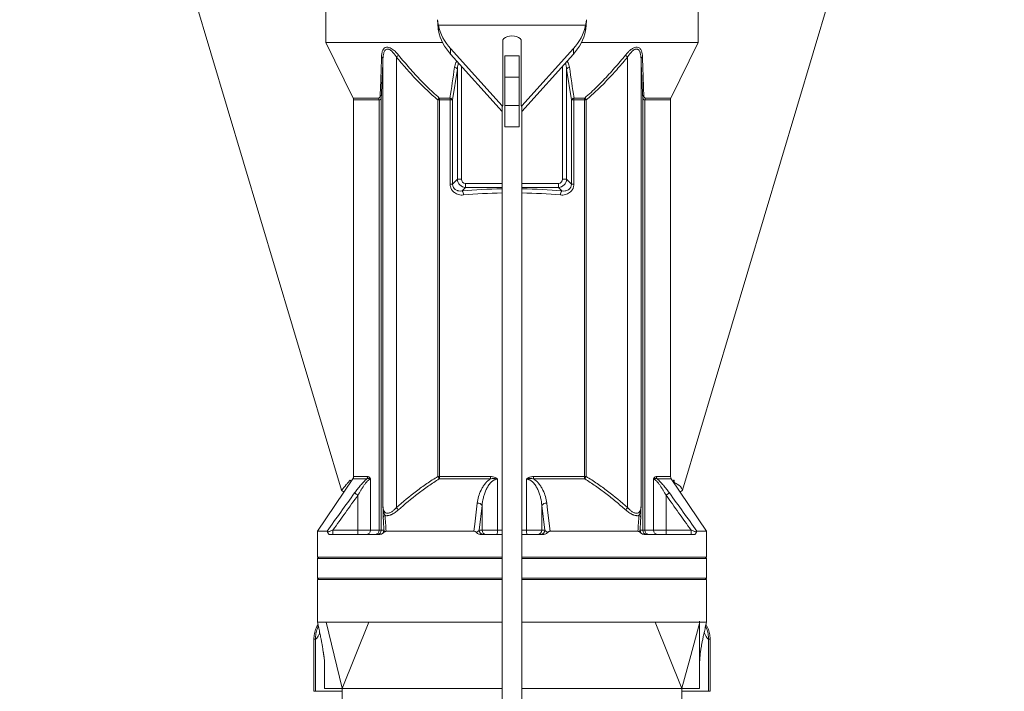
# Model space of a CAD drawing. Header units: millimetres. Extents: x 666 to 1382, y 1052 to 2543.
# Tile 5 of 12: x 675 to 1373, y 1476 to 1952. Entities that reach past the tile are written whole.
import ezdxf

# ---------------------------------------------------------------- set-up
doc = ezdxf.new("R2010")
doc.units = ezdxf.units.MM

msp = doc.modelspace()

# ---------------------------------------------------------------- linework, layer by layer
at = {"color": 7, "linetype": 'Continuous', "lineweight": 15}
for p, q in [((675.16, 2383.49), (903.26, 1618.49)), ((1144.98, 1618.49), (1373.08, 2383.49)), ((892.23, 1964.25), (892.23, 1936.16)), ((1156.02, 1936.16), (1156.02, 1964.25)), ((971.95, 1948.4), (1076.3, 1948.4)), ((971.95, 1944.52), (971.95, 1948.4)), ((1076.3, 1948.4), (1076.3, 1944.52)), ((892.23, 1936.16), (911.48, 1896.67)), ((974.88, 1936.16), (892.23, 1936.16)), ((1017.58, 1891.1), (1017.58, 1937.92)), ((1030.66, 1937.92), (1030.66, 1891.1)), ((1156.02, 1936.16), (1073.36, 1936.16)), ((1136.76, 1896.67), (1156.02, 1936.16)), ((980.6, 1931.76), (1017.08, 1891.1)), ((980.6, 1927.88), (980.6, 1931.76)), ((980.6, 1927.88), (1017.08, 1887.22)), ((1019.09, 1926.61), (1029.15, 1926.61)), ((1019.09, 1911.52), (1019.09, 1926.61)), ((1029.15, 1911.52), (1029.15, 1926.61)), ((1031.16, 1891.1), (1067.65, 1931.76)), ((1031.16, 1887.22), (1067.65, 1927.88)), ((1067.65, 1927.88), (1067.65, 1931.76)), ((932.66, 1607.08), (932.66, 1924.54)), ((942.16, 1925.82), (942.16, 1606.15)), ((1106.09, 1606.15), (1106.09, 1925.82)), ((1115.58, 1924.54), (1115.58, 1607.08)), ((985.41, 1917.17), (982, 1895.35)), ((985.41, 1839.07), (985.41, 1917.17)), ((1062.83, 1917.17), (1062.83, 1839.07)), ((1066.24, 1895.35), (1062.83, 1917.17)), ((1019.09, 1911.52), (1029.15, 1911.52)), ((1019.09, 1891.4), (1019.09, 1911.52)), ((1029.15, 1891.4), (1029.15, 1911.52)), ((911.79, 1895.35), (911.79, 1628.16)), ((929.89, 1590.13), (929.89, 1895.35)), ((931.49, 1897.38), (931.49, 1590.13)), ((971.53, 1628.16), (971.53, 1895.35)), ((972.75, 1895.35), (971.53, 1895.35)), ((972.61, 1896.67), (980.15, 1896.67)), ((972.75, 1895.35), (972.75, 1628.16)), ((980.27, 1895.35), (972.75, 1895.35)), ((980.27, 1835.66), (980.27, 1895.35)), ((980.27, 1895.35), (982, 1895.35)), ((982, 1895.35), (982, 1835.66)), ((1019.09, 1891.4), (1029.15, 1891.4)), ((1019.09, 1876.31), (1019.09, 1891.4)), ((1029.15, 1876.31), (1029.15, 1891.4)), ((1066.24, 1835.66), (1066.24, 1895.35)), ((1066.24, 1895.35), (1067.97, 1895.35)), ((1067.97, 1895.35), (1067.97, 1835.66)), ((1075.5, 1895.35), (1067.97, 1895.35)), ((1068.09, 1896.67), (1075.64, 1896.67)), ((1075.5, 1628.16), (1075.5, 1895.35)), ((1076.72, 1895.35), (1075.5, 1895.35)), ((1076.72, 1895.35), (1076.72, 1628.16)), ((1116.76, 1590.13), (1116.76, 1897.38)), ((1118.36, 1895.35), (1118.36, 1590.13)), ((1136.46, 1628.16), (1136.46, 1895.35)), ((1017.58, 1891.1), (1017.08, 1891.1)), ((1017.08, 1891.1), (1017.08, 1889.41)), ((1017.08, 1889.41), (1017.08, 1464.47)), ((1031.16, 1891.1), (1030.66, 1891.1)), ((1031.16, 1889.41), (1031.16, 1891.1)), ((1031.16, 1464.47), (1031.16, 1889.41)), ((1019.09, 1876.31), (1029.15, 1876.31)), ((980.27, 1835.66), (982, 1835.66)), ((982, 1835.66), (985.41, 1839.07)), ((985.41, 1839.07), (988.32, 1839.07)), ((991.22, 1833.26), (991.22, 1836.16)), ((1057.02, 1836.16), (1057.02, 1833.26)), ((1059.93, 1839.07), (1062.83, 1839.07)), ((1062.83, 1839.07), (1066.24, 1835.66)), ((1066.24, 1835.66), (1067.97, 1835.66)), ((991.22, 1833.26), (988.78, 1830.82)), ((1059.46, 1830.82), (1057.02, 1833.26)), ((911.27, 1626.47), (886.21, 1589.35)), ((923.85, 1626.32), (923.85, 1590.13)), ((972.75, 1628.16), (971.53, 1628.16)), ((1008.8, 1626.47), (972.51, 1626.47)), ((972.75, 1628.16), (1008.87, 1628.16)), ((1013.75, 1626.32), (1013.75, 1590.13)), ((1034.49, 1590.13), (1034.49, 1626.32)), ((1039.37, 1628.16), (1075.5, 1628.16)), ((1075.73, 1626.47), (1039.44, 1626.47)), ((1075.5, 1628.16), (1076.72, 1628.16)), ((1124.39, 1590.13), (1124.39, 1626.32)), ((1162.03, 1589.35), (1136.97, 1626.47)), ((903.26, 1618.49), (904.87, 1616.99)), ((914.9, 1590.13), (914.9, 1614.85)), ((1133.35, 1614.85), (1133.35, 1590.13)), ((1143.37, 1616.99), (1144.98, 1618.49)), ((1002.94, 1607.56), (1000.9, 1590.13)), ((1002.94, 1590.13), (1002.94, 1607.56)), ((1047.34, 1590.13), (1045.3, 1607.56)), ((1045.3, 1607.56), (1045.3, 1590.13)), ((886.21, 1589.35), (886.21, 1571.07)), ((886.21, 1589.35), (893.05, 1589.35)), ((930.31, 1587.12), (894.76, 1587.12)), ((897.17, 1590.13), (897.17, 1587.12)), ((897.17, 1590.13), (914.9, 1590.13)), ((914.9, 1590.13), (923.85, 1590.13)), ((914.9, 1590.13), (914.9, 1587.12)), ((923.85, 1590.13), (929.89, 1590.13)), ((929.89, 1590.13), (931.49, 1590.13)), ((931.49, 1590.13), (933.32, 1590.13)), ((934.83, 1589.35), (997.16, 1589.35)), ((1000.9, 1590.13), (1002.94, 1590.13)), ((1017.08, 1587.12), (1002.06, 1587.12)), ((1002.94, 1590.13), (1013.75, 1590.13)), ((1046.18, 1587.12), (1031.16, 1587.12)), ((1034.49, 1590.13), (1045.3, 1590.13)), ((1045.3, 1590.13), (1047.34, 1590.13)), ((1051.08, 1589.35), (1113.41, 1589.35)), ((1114.92, 1590.13), (1116.76, 1590.13)), ((1116.76, 1590.13), (1118.36, 1590.13)), ((1117.93, 1587.12), (1153.48, 1587.12)), ((1118.36, 1590.13), (1124.39, 1590.13)), ((1124.39, 1590.13), (1133.35, 1590.13)), ((1133.35, 1590.13), (1133.35, 1587.12)), ((1133.35, 1590.13), (1151.07, 1590.13)), ((1151.07, 1590.13), (1151.07, 1587.12)), ((1155.19, 1589.35), (1162.03, 1589.35)), ((1162.03, 1571.07), (1162.03, 1589.35)), ((887.21, 1571.07), (886.21, 1570.07)), ((1017.08, 1571.07), (886.21, 1571.07)), ((1162.03, 1571.07), (1031.16, 1571.07)), ((1162.03, 1570.07), (1161.03, 1571.07)), ((886.21, 1570.07), (886.21, 1556.02)), ((1017.08, 1570.07), (886.21, 1570.07)), ((1162.03, 1570.07), (1031.16, 1570.07)), ((1162.03, 1556.02), (1162.03, 1570.07)), ((886.21, 1556.02), (887.21, 1555.02)), ((886.21, 1556.02), (1017.08, 1556.02)), ((886.21, 1555.02), (886.21, 1524.93)), ((1017.08, 1555.02), (886.21, 1555.02)), ((1031.16, 1556.02), (1162.03, 1556.02)), ((1162.03, 1555.02), (1031.16, 1555.02)), ((1161.03, 1555.02), (1162.03, 1556.02)), ((1162.03, 1524.93), (1162.03, 1555.02)), ((892.4, 1524.93), (903.73, 1477.92)), ((922.54, 1524.93), (903.76, 1477.79)), ((1125.7, 1524.93), (1144.48, 1477.79)), ((883.7, 1512.9), (883.7, 1475.78)), ((884.78, 1512.9), (884.78, 1475.78)), ((1163.46, 1512.9), (1163.46, 1475.78)), ((1164.54, 1475.78), (1164.54, 1512.9)), ((891.21, 1477.79), (891.21, 1492.82)), ((883.7, 1475.78), (884.78, 1475.78)), ((884.78, 1475.78), (903.63, 1475.78)), ((891.21, 1477.79), (903.63, 1477.79)), ((903.63, 1475.78), (903.63, 1477.79)), ((903.76, 1475.78), (903.63, 1475.78)), ((903.76, 1477.79), (917.28, 1477.79)), ((903.76, 1477.79), (903.76, 1445.19)), ((951.65, 1477.79), (917.28, 1477.79)), ((951.65, 1477.79), (1017.08, 1477.79)), ((1031.16, 1477.79), (1096.59, 1477.79)), ((1096.59, 1477.79), (1130.97, 1477.79)), ((1144.48, 1477.79), (1130.97, 1477.79)), ((1144.48, 1445.19), (1144.48, 1477.79)), ((1144.48, 1475.78), (1144.61, 1475.78)), ((1144.61, 1477.79), (1144.61, 1475.78)), ((1144.61, 1477.79), (1146.95, 1477.79)), ((1144.61, 1475.78), (1163.46, 1475.78)), ((1146.95, 1477.79), (1157.02, 1477.79)), ((1163.46, 1475.78), (1164.54, 1475.78))]:
    msp.add_line(p, q, dxfattribs=at)
at = {"color": 8, "linetype": 'Continuous', "lineweight": 15}
for p, q in [((988.32, 1919.27), (988.32, 1839.07)), ((1059.93, 1839.07), (1059.93, 1919.27)), ((911.48, 1896.67), (929.63, 1896.67)), ((929.89, 1895.35), (911.79, 1895.35)), ((1136.46, 1895.35), (1118.36, 1895.35)), ((1118.61, 1896.67), (1136.76, 1896.67)), ((991.22, 1836.16), (1017.08, 1836.16)), ((1031.16, 1836.16), (1057.02, 1836.16)), ((1017.08, 1833.26), (991.22, 1833.26)), ((1057.02, 1833.26), (1031.16, 1833.26)), ((921.26, 1626.47), (911.27, 1626.47)), ((911.79, 1628.16), (921.73, 1628.16)), ((1126.51, 1628.16), (1136.46, 1628.16)), ((1136.97, 1626.47), (1126.98, 1626.47)), ((1013.75, 1590.13), (1017.08, 1590.13)), ((1031.16, 1590.13), (1034.49, 1590.13))]:
    msp.add_line(p, q, dxfattribs=at)
at = {"color": 7, "linetype": 'Continuous', "lineweight": 15, "flags": 128}
for points in [[(1030.66, 1937.92), (1029.86, 1938.86), (1028.73, 1939.65), (1027.35, 1940.26), (1025.78, 1940.63), (1024.12, 1940.76), (1022.46, 1940.63), (1020.89, 1940.26), (1019.51, 1939.65), (1018.39, 1938.86), (1017.58, 1937.92)], [(912.57, 1616.53), (912.71, 1616.43), (912.91, 1616.29), (913.16, 1616.11), (913.45, 1615.89), (913.78, 1615.66), (914.14, 1615.4), (914.51, 1615.13), (914.9, 1614.85)], [(1135.67, 1616.53), (1135.53, 1616.43), (1135.33, 1616.29), (1135.08, 1616.11), (1134.79, 1615.89), (1134.46, 1615.66), (1134.11, 1615.4), (1133.73, 1615.13), (1133.35, 1614.85)], [(997.16, 1589.35), (997.74, 1594.33), (999.49, 1609.24)], [(1048.76, 1609.24), (1049.34, 1604.25), (1051.08, 1589.35)], [(1157.18, 1524.93), (1150.09, 1498.6), (1144.51, 1477.91)], [(1157.03, 1525.46), (1157.03, 1524.93), (1157.03, 1512.57), (1157.03, 1500.21), (1157.03, 1494.3)], [(1157.03, 1493.07), (1157.02, 1477.85), (1157.02, 1477.79)]]:
    msp.add_lwpolyline(points, dxfattribs=at)
at = {"color": 7, "linetype": 'Continuous', "lineweight": 15}
for centre, radius, start, end in [((1006.9, 1956), 35.78, 192.2676, 222.66293), ((1041.34, 1956), 35.78, 317.33707, 347.7324), ((1006.9, 1952.12), 35.78, 192.26765, 222.66288), ((1041.34, 1952.12), 35.78, 317.33712, 347.73235), ((900.48, 1976.32), 65.47, 309.52774, 311.30747), ((1147.76, 1976.32), 65.47, 228.69253, 230.47226), ((930.93, 1924.24), 1.76, 9.71688, 66.4427), ((1117.32, 1924.24), 1.76, 113.55784, 170.28298), ((982.88, 1915.49), 3.04, 33.43725, 80.11106), ((1065.37, 1915.49), 3.04, 99.88894, 146.56275), ((929.66, 1897.19), 1.84, 6.05587, 55.24676), ((1118.59, 1897.19), 1.84, 124.75324, 173.94413), ((908.78, 1895.35), 3.01, 0, 25.98923), ((926.39, 1895.36), 3.49, 359.86978, 22.04246), ((924.76, 1934.73), 61.13, 319.89976, 321.49682), ((966.63, 1895.37), 6.12, 359.80114, 12.24822), ((979.53, 1893.84), 2.9, 31.43528, 77.62653), ((973.15, 1895.37), 7.13, 359.81719, 10.47712), ((1068.71, 1893.84), 2.9, 102.37342, 148.56466), ((1075.1, 1895.37), 7.13, 169.52284, 180.18254), ((1081.61, 1895.37), 6.12, 167.75178, 180.19886), ((1123.47, 1934.72), 61.12, 218.503, 220.10042), ((1121.85, 1895.36), 3.49, 157.95754, 180.13022), ((1139.47, 1895.35), 3.01, 154.01077, 180), ((1020.25, 1889.38), 3.17, 147.2359, 179.38013), ((1027.99, 1889.38), 3.17, 0.61983, 32.76414), ((984.89, 1827.98), 4.81, 359.13278, 36.06442), ((1063.35, 1827.98), 4.81, 143.93543, 180.86738), ((908.78, 1628.16), 3.01, 325.98065, 0), ((918.51, 1628.15), 3.22, 328.66222, 0.17781), ((927.65, 1601.41), 51.39, 29.19319, 31.36675), ((966.94, 1628.11), 5.8, 343.61246, 0.4587), ((989.96, 1628.1), 18.91, 355.06871, 0.17473), ((1058.29, 1628.1), 18.91, 179.82528, 184.93134), ((1081.3, 1628.11), 5.8, 179.54114, 196.38771), ((1120.59, 1601.41), 51.38, 148.63309, 150.80696), ((1129.73, 1628.15), 3.22, 179.82301, 211.33743), ((1139.47, 1628.16), 3.01, 180, 214.01935), ((902.93, 1571.73), 52.18, 38.84897, 41.26411), ((999.94, 1605.78), 3.49, 30.62025, 97.44797), ((1048.3, 1605.78), 3.49, 82.552, 149.37978), ((1145.31, 1571.73), 52.18, 138.73589, 141.15103), ((935, 1598.64), 2.14, 112.97961, 172.38869), ((1113.25, 1598.64), 2.14, 7.61131, 67.02039), ((920.99, 1589.97), 2.86, 273.43183, 3.06294), ((927.1, 1589.9), 2.8, 275.44735, 4.56759), ((928.48, 1590.12), 3.01, 270.03929, 0.03924), ((930.31, 1590.12), 3.01, 272.51973, 0.03695), ((1003.89, 1590.1), 2.99, 179.56485, 269.55808), ((1005.93, 1590.1), 2.99, 179.56478, 269.55811), ((1005.39, 1589.38), 8.39, 344.34699, 5.10134), ((1042.85, 1589.38), 8.39, 174.89869, 195.65298), ((1042.31, 1590.1), 2.99, 270.44191, 0.4352), ((1044.36, 1590.1), 2.99, 270.44189, 0.43522), ((1117.93, 1590.12), 3.01, 179.96298, 267.48033), ((1119.76, 1590.12), 3.01, 179.96076, 269.96071), ((1121.15, 1589.9), 2.8, 175.43241, 264.55265), ((1127.25, 1589.97), 2.86, 176.93706, 266.56817)]:
    msp.add_arc(centre, radius, start, end, dxfattribs=at)
for centre, major_axis, ratio, start_param, end_param in [((991.43, 1839.28), (4.26, 4.26), 0.997754, 2.389713, 3.893472), ((991.43, 1839.28), (2.28, 2.28), 0.935113, 2.389713, 3.893472), ((1056.81, 1839.28), (-2.28, 2.28), 0.935113, 2.389713, 3.893472), ((1056.81, 1839.28), (4.26, -4.26), 0.997754, 5.531306, 7.035065)]:
    msp.add_ellipse(centre, major_axis=major_axis, ratio=ratio, start_param=start_param, end_param=end_param, dxfattribs=at)
at = {"color": 8, "linetype": 'Continuous', "lineweight": 15}
for centre, major_axis, ratio, start_param, end_param in [((1024.12, 1801.4), (115.34, 0), 0.267949, 1.631886, 1.882188), ((1024.12, 1798.49), (112.34, 0), 0.275126, 1.633525, 1.882188), ((1024.12, 1801.4), (115.34, 0), 0.267949, 1.259404, 1.509706), ((1024.12, 1798.49), (112.34, 0), 0.275126, 1.259404, 1.508068)]:
    msp.add_ellipse(centre, major_axis=major_axis, ratio=ratio, start_param=start_param, end_param=end_param, dxfattribs=at)
at = {"color": 7, "linetype": 'Continuous', "lineweight": 15}
for points, knots in [([(971.34, 1952.28), (971.35, 1952.2), (971.36, 1952.03), (971.39, 1951.78), (971.41, 1951.53), (971.44, 1951.29), (971.46, 1951.06), (971.49, 1950.83), (971.52, 1950.6), (971.55, 1950.38), (971.58, 1950.17), (971.61, 1949.97), (971.64, 1949.77), (971.68, 1949.57), (971.71, 1949.38), (971.75, 1949.2), (971.79, 1949.03), (971.82, 1948.86), (971.86, 1948.7), (971.9, 1948.55), (971.93, 1948.45), (971.95, 1948.4)], [0, 0, 0, 0, 0.05971, 0.118622, 0.176738, 0.234059, 0.290586, 0.346323, 0.401272, 0.455433, 0.50881, 0.561405, 0.61322, 0.664258, 0.714521, 0.764012, 0.812735, 0.860692, 0.907886, 0.954321, 1, 1, 1, 1]), ([(971.34, 1952.28), (971.41, 1950.66), (971.49, 1949.16), (971.7, 1946.55), (971.81, 1945.43), (971.95, 1944.52)], [0, 0, 0, 0, 0.5, 0.5, 1, 1, 1, 1]), ([(1076.3, 1948.4), (1076.32, 1948.47), (1076.35, 1948.6), (1076.4, 1948.8), (1076.44, 1949.01), (1076.49, 1949.22), (1076.53, 1949.43), (1076.57, 1949.64), (1076.61, 1949.85), (1076.65, 1950.06), (1076.68, 1950.27), (1076.71, 1950.48), (1076.74, 1950.69), (1076.77, 1950.9), (1076.79, 1951.1), (1076.82, 1951.31), (1076.84, 1951.51), (1076.86, 1951.71), (1076.88, 1951.9), (1076.89, 1952.09), (1076.9, 1952.22), (1076.9, 1952.28)], [0, 0, 0, 0, 0.061282, 0.121592, 0.180931, 0.2393, 0.296702, 0.353139, 0.408612, 0.463123, 0.516674, 0.569269, 0.620909, 0.671596, 0.721335, 0.770126, 0.817975, 0.864883, 0.910854, 0.955891, 1, 1, 1, 1]), ([(1076.3, 1944.52), (1076.46, 1945.77), (1076.59, 1947.14), (1076.8, 1949.81), (1076.87, 1951.11), (1076.9, 1952.28)], [0, 0, 0, 0, 0.5, 0.5, 1, 1, 1, 1]), ([(931.63, 1925.86), (931.69, 1926.73), (931.8, 1928.46), (932.44, 1930.58), (933.52, 1932.13), (935.02, 1932.89), (936.83, 1932.72), (938.49, 1931.96), (939.93, 1930.97), (941.71, 1929.45), (942.9, 1928.07), (943.7, 1927.14)], [0, 0, 0, 0, 0.141458, 0.2822887, 0.3929673, 0.5040485, 0.6036773, 0.6928109, 0.7671354, 0.8416262, 1, 1, 1, 1]), ([(942.16, 1925.82), (941.7, 1926.53), (941.23, 1927.22), (940.47, 1928.21), (940.2, 1928.53), (939.66, 1929.16), (939.38, 1929.45), (938.8, 1930.01), (938.5, 1930.27), (937.87, 1930.74), (937.55, 1930.95), (937.06, 1931.19), (936.9, 1931.26), (936.57, 1931.37), (936.41, 1931.41), (936.09, 1931.46), (935.93, 1931.47), (935.62, 1931.45), (935.47, 1931.43), (935.05, 1931.32), (934.79, 1931.18), (934.34, 1930.82), (934.15, 1930.6), (933.81, 1930.11), (933.66, 1929.83), (933.41, 1929.26), (933.3, 1928.95), (933.03, 1928.01), (932.91, 1927.34), (932.74, 1925.97), (932.69, 1925.26), (932.66, 1924.54)], [0, 0, 0, 0, 0.125, 0.125, 0.1875, 0.1875, 0.25, 0.25, 0.3125, 0.3125, 0.375, 0.375, 0.40625, 0.40625, 0.4375, 0.4375, 0.46875, 0.46875, 0.5, 0.5, 0.5625, 0.5625, 0.625, 0.625, 0.6875, 0.6875, 0.75, 0.75, 0.875, 0.875, 1, 1, 1, 1]), ([(943.7, 1927.14), (944.98, 1925.59), (948.8, 1920.95), (955.43, 1913.4), (963.69, 1904.68), (969.64, 1899.33), (972.61, 1896.67)], [0, 0, 0, 0, 0.143063, 0.429231, 0.715948, 1, 1, 1, 1]), ([(1075.64, 1896.67), (1077.14, 1897.99), (1081.66, 1901.97), (1088.77, 1909.06), (1096.89, 1917.92), (1102, 1924.08), (1104.54, 1927.14)], [0, 0, 0, 0, 0.143081, 0.429331, 0.716437, 1, 1, 1, 1]), ([(1104.54, 1927.14), (1105.07, 1927.76), (1106.13, 1929.01), (1107.97, 1930.74), (1109.93, 1932.11), (1111.92, 1932.85), (1113.55, 1932.77), (1114.98, 1931.89), (1115.93, 1930.27), (1116.48, 1928.12), (1116.57, 1926.61), (1116.61, 1925.86)], [0, 0, 0, 0, 0.105175, 0.210109, 0.329162, 0.426358, 0.52384, 0.61257, 0.754505, 0.8771, 1, 1, 1, 1]), ([(1115.58, 1924.54), (1115.56, 1925.26), (1115.51, 1925.98), (1115.33, 1927.35), (1115.21, 1928.02), (1114.93, 1928.97), (1114.83, 1929.27), (1114.57, 1929.84), (1114.43, 1930.11), (1114.09, 1930.61), (1113.89, 1930.83), (1113.56, 1931.09), (1113.44, 1931.17), (1113.19, 1931.3), (1113.05, 1931.36), (1112.77, 1931.43), (1112.62, 1931.45), (1112.31, 1931.47), (1112.16, 1931.46), (1111.83, 1931.41), (1111.67, 1931.36), (1111.34, 1931.25), (1111.18, 1931.19), (1110.69, 1930.95), (1110.37, 1930.74), (1109.74, 1930.27), (1109.44, 1930.01), (1108.86, 1929.45), (1108.57, 1929.15), (1108.03, 1928.52), (1107.77, 1928.2), (1107.01, 1927.22), (1106.54, 1926.53), (1106.09, 1925.82)], [0, 0, 0, 0, 0.125, 0.125, 0.25, 0.25, 0.3125, 0.3125, 0.375, 0.375, 0.4375, 0.4375, 0.46875, 0.46875, 0.5, 0.5, 0.53125, 0.53125, 0.5625, 0.5625, 0.59375, 0.59375, 0.625, 0.625, 0.6875, 0.6875, 0.75, 0.75, 0.8125, 0.8125, 0.875, 0.875, 1, 1, 1, 1]), ([(930.71, 1898.7), (930.76, 1900.19), (930.93, 1904.67), (931.2, 1912.38), (931.45, 1920), (931.59, 1924.54), (931.63, 1925.86)], [0, 0, 0, 0, 0.171633, 0.514939, 0.858644, 1, 1, 1, 1]), ([(932.66, 1924.54), (932.48, 1919.85), (932.29, 1915.22), (931.9, 1906.14), (931.7, 1901.7), (931.49, 1897.38)], [0, 0, 0, 0, 0.5, 0.5, 1, 1, 1, 1]), ([(971.53, 1895.35), (968.88, 1897.67), (963.6, 1902.3), (956.17, 1909.85), (949, 1917.67), (944.44, 1923.1), (942.16, 1925.82)], [0, 0, 0, 0, 0.248853, 0.497767, 0.748873, 1, 1, 1, 1]), ([(1106.09, 1925.82), (1103.82, 1923.12), (1099.3, 1917.73), (1092.15, 1909.93), (1084.71, 1902.36), (1079.38, 1897.68), (1076.72, 1895.35)], [0, 0, 0, 0, 0.24914, 0.498259, 0.749161, 1, 1, 1, 1]), ([(1116.76, 1897.38), (1116.55, 1901.7), (1116.34, 1906.14), (1115.95, 1915.22), (1115.76, 1919.85), (1115.58, 1924.54)], [0, 0, 0, 0, 0.5, 0.5, 1, 1, 1, 1]), ([(1116.61, 1925.86), (1116.66, 1924.25), (1116.81, 1919.44), (1117.07, 1911.56), (1117.33, 1904.14), (1117.49, 1899.93), (1117.54, 1898.7)], [0, 0, 0, 0, 0.171624, 0.514902, 0.858535, 1, 1, 1, 1]), ([(929.63, 1896.67), (929.83, 1896.67), (929.99, 1896.73), (930.27, 1896.96), (930.37, 1897.12), (930.53, 1897.5), (930.59, 1897.72), (930.67, 1898.19), (930.7, 1898.44), (930.71, 1898.7)], [0, 0, 0, 0, 0.25, 0.25, 0.5, 0.5, 0.75, 0.75, 1, 1, 1, 1]), ([(1117.54, 1898.7), (1117.55, 1898.44), (1117.57, 1898.19), (1117.63, 1897.84), (1117.65, 1897.72), (1117.71, 1897.51), (1117.75, 1897.4), (1117.87, 1897.12), (1117.98, 1896.96), (1118.25, 1896.73), (1118.42, 1896.67), (1118.61, 1896.67)], [0, 0, 0, 0, 0.25, 0.25, 0.375, 0.375, 0.5, 0.5, 0.75, 0.75, 1, 1, 1, 1]), ([(931.49, 1897.38), (931.43, 1897), (931.32, 1896.21), (930.77, 1895.47), (930.15, 1895.39), (929.89, 1895.35)], [0, 0, 0, 0, 0.349427, 0.727948, 1, 1, 1, 1]), ([(1118.36, 1895.35), (1118.1, 1895.38), (1117.53, 1895.46), (1116.95, 1896.15), (1116.82, 1896.94), (1116.76, 1897.38)], [0, 0, 0, 0, 0.268403, 0.58701, 1, 1, 1, 1]), ([(989.7, 1827.91), (989.13, 1827.86), (988.57, 1827.85), (987.45, 1827.93), (986.89, 1828.02), (985.79, 1828.29), (985.25, 1828.48), (984.22, 1828.95), (983.74, 1829.24), (983.05, 1829.75), (982.83, 1829.93), (982.41, 1830.33), (982.21, 1830.53), (981.84, 1830.97), (981.66, 1831.21), (981.34, 1831.7), (981.19, 1831.95), (980.8, 1832.74), (980.6, 1833.29), (980.4, 1834.17), (980.35, 1834.47), (980.29, 1835.06), (980.27, 1835.36), (980.27, 1835.66)], [0, 0, 0, 0, 0.125, 0.125, 0.25, 0.25, 0.375, 0.375, 0.5, 0.5, 0.5625, 0.5625, 0.625, 0.625, 0.6875, 0.6875, 0.75, 0.75, 0.875, 0.875, 0.9375, 0.9375, 1, 1, 1, 1]), ([(982, 1835.66), (982, 1835.45), (982, 1835.23), (982.05, 1834.79), (982.08, 1834.57), (982.23, 1833.93), (982.39, 1833.54), (982.72, 1832.98), (982.84, 1832.81), (983.1, 1832.48), (983.24, 1832.33), (983.68, 1831.92), (984, 1831.68), (984.69, 1831.3), (985.04, 1831.15), (985.59, 1830.98), (985.77, 1830.93), (986.15, 1830.85), (986.33, 1830.82), (987.27, 1830.69), (988.02, 1830.71), (988.78, 1830.82)], [0, 0, 0, 0, 0.0625, 0.0625, 0.125, 0.125, 0.25, 0.25, 0.3125, 0.3125, 0.375, 0.375, 0.5, 0.5, 0.625, 0.625, 0.6875, 0.6875, 0.75, 0.75, 1, 1, 1, 1]), ([(1067.97, 1835.66), (1067.97, 1835.06), (1067.91, 1834.47), (1067.71, 1833.6), (1067.63, 1833.31), (1067.43, 1832.75), (1067.32, 1832.48), (1067.06, 1831.96), (1066.91, 1831.71), (1066.59, 1831.22), (1066.41, 1830.98), (1065.85, 1830.32), (1065.43, 1829.93), (1064.51, 1829.24), (1064.03, 1828.96), (1063, 1828.48), (1062.46, 1828.29), (1061.37, 1828.02), (1060.81, 1827.94), (1059.68, 1827.85), (1059.11, 1827.86), (1058.54, 1827.91)], [0, 0, 0, 0, 0.125, 0.125, 0.1875, 0.1875, 0.25, 0.25, 0.3125, 0.3125, 0.375, 0.375, 0.5, 0.5, 0.625, 0.625, 0.75, 0.75, 0.875, 0.875, 1, 1, 1, 1]), ([(1059.46, 1830.82), (1060.22, 1830.71), (1060.99, 1830.69), (1062.11, 1830.85), (1062.49, 1830.93), (1063.22, 1831.16), (1063.57, 1831.31), (1064.08, 1831.6), (1064.25, 1831.7), (1064.57, 1831.94), (1064.72, 1832.06), (1065.16, 1832.48), (1065.42, 1832.81), (1065.74, 1833.35), (1065.84, 1833.54), (1066, 1833.95), (1066.06, 1834.16), (1066.16, 1834.58), (1066.2, 1834.79), (1066.24, 1835.23), (1066.25, 1835.45), (1066.24, 1835.66)], [0, 0, 0, 0, 0.25, 0.25, 0.375, 0.375, 0.5, 0.5, 0.5625, 0.5625, 0.625, 0.625, 0.75, 0.75, 0.8125, 0.8125, 0.875, 0.875, 0.9375, 0.9375, 1, 1, 1, 1]), ([(912.57, 1616.53), (913.25, 1617.47), (913.94, 1618.39), (914.99, 1619.75), (915.35, 1620.2), (916.07, 1621.08), (916.43, 1621.52), (917.53, 1622.81), (918.27, 1623.63), (919.39, 1624.79), (919.77, 1625.16), (920.52, 1625.85), (920.89, 1626.18), (921.26, 1626.47)], [0, 0, 0, 0, 0.25, 0.25, 0.375, 0.375, 0.5, 0.5, 0.75, 0.75, 0.875, 0.875, 1, 1, 1, 1]), ([(923.85, 1626.32), (923.69, 1626.32), (923.52, 1626.28), (923.15, 1626.13), (922.95, 1626.01), (922.36, 1625.6), (921.95, 1625.23), (921.34, 1624.58), (921.14, 1624.35), (920.73, 1623.88), (920.53, 1623.63), (919.94, 1622.87), (919.54, 1622.33), (918.78, 1621.24), (918.41, 1620.69), (917.67, 1619.56), (917.32, 1618.98), (916.25, 1617.24), (915.57, 1616.06), (914.9, 1614.85)], [0, 0, 0, 0, 0.0625, 0.0625, 0.125, 0.125, 0.25, 0.25, 0.3125, 0.3125, 0.375, 0.375, 0.5, 0.5, 0.625, 0.625, 0.75, 0.75, 1, 1, 1, 1]), ([(921.26, 1626.47), (921.72, 1626.67), (922.17, 1626.77), (922.84, 1626.73), (923.06, 1626.69), (923.37, 1626.59), (923.47, 1626.54), (923.66, 1626.44), (923.76, 1626.38), (923.85, 1626.32)], [0, 0, 0, 0, 0.5, 0.5, 0.75, 0.75, 0.875, 0.875, 1, 1, 1, 1]), ([(921.73, 1628.16), (921.92, 1628.16), (922.1, 1628.12), (922.47, 1627.98), (922.66, 1627.87), (923.03, 1627.57), (923.2, 1627.38), (923.46, 1627.03), (923.54, 1626.9), (923.66, 1626.69), (923.7, 1626.62), (923.78, 1626.47), (923.81, 1626.4), (923.85, 1626.32)], [0, 0, 0, 0, 0.25, 0.25, 0.5, 0.5, 0.75, 0.75, 0.875, 0.875, 0.9375, 0.9375, 1, 1, 1, 1]), ([(942.16, 1606.15), (946.78, 1610.19), (951.5, 1614.08), (958.82, 1619.62), (961.29, 1621.42), (966.34, 1624.89), (968.9, 1626.56), (971.53, 1628.16)], [0, 0, 0, 0, 0.5, 0.5, 0.75, 0.75, 1, 1, 1, 1]), ([(972.51, 1626.47), (969.93, 1624.88), (967.4, 1623.2), (962.43, 1619.72), (959.99, 1617.93), (952.78, 1612.38), (948.12, 1608.49), (943.57, 1604.47)], [0, 0, 0, 0, 0.25, 0.25, 0.5, 0.5, 1, 1, 1, 1]), ([(999.49, 1609.24), (999.67, 1610.82), (999.98, 1612.38), (1000.86, 1615.47), (1001.43, 1616.99), (1002.33, 1618.87), (1002.52, 1619.24), (1002.93, 1619.99), (1003.14, 1620.36), (1003.81, 1621.45), (1004.3, 1622.16), (1005.12, 1623.19), (1005.41, 1623.53), (1006, 1624.19), (1006.32, 1624.5), (1007.3, 1625.42), (1008.01, 1625.98), (1008.8, 1626.47)], [0, 0, 0, 0, 0.25, 0.25, 0.5, 0.5, 0.5625, 0.5625, 0.625, 0.625, 0.75, 0.75, 0.8125, 0.8125, 0.875, 0.875, 1, 1, 1, 1]), ([(1013.75, 1626.32), (1013.22, 1626.32), (1012.71, 1626.23), (1011.96, 1625.98), (1011.72, 1625.88), (1011.26, 1625.66), (1011.03, 1625.53), (1010.6, 1625.26), (1010.39, 1625.11), (1009.99, 1624.8), (1009.8, 1624.63), (1009.24, 1624.12), (1008.9, 1623.76), (1008.26, 1623.01), (1007.96, 1622.62), (1007.4, 1621.81), (1007.14, 1621.39), (1006.41, 1620.13), (1005.98, 1619.27), (1005.22, 1617.51), (1004.89, 1616.62), (1004.3, 1614.83), (1004.05, 1613.93), (1003.41, 1611.22), (1003.11, 1609.39), (1002.94, 1607.56)], [0, 0, 0, 0, 0.0625, 0.0625, 0.09375, 0.09375, 0.125, 0.125, 0.15625, 0.15625, 0.1875, 0.1875, 0.25, 0.25, 0.3125, 0.3125, 0.375, 0.375, 0.5, 0.5, 0.625, 0.625, 0.75, 0.75, 1, 1, 1, 1]), ([(1008.8, 1626.47), (1009.62, 1626.67), (1010.45, 1626.77), (1011.7, 1626.73), (1012.12, 1626.69), (1012.74, 1626.59), (1012.94, 1626.54), (1013.35, 1626.44), (1013.55, 1626.38), (1013.75, 1626.32)], [0, 0, 0, 0, 0.5, 0.5, 0.75, 0.75, 0.875, 0.875, 1, 1, 1, 1]), ([(1008.87, 1628.16), (1009.32, 1628.16), (1009.76, 1628.12), (1010.63, 1627.98), (1011.06, 1627.87), (1011.9, 1627.57), (1012.31, 1627.38), (1012.88, 1627.03), (1013.06, 1626.9), (1013.33, 1626.69), (1013.42, 1626.62), (1013.59, 1626.47), (1013.67, 1626.4), (1013.75, 1626.32)], [0, 0, 0, 0, 0.25, 0.25, 0.5, 0.5, 0.75, 0.75, 0.875, 0.875, 0.9375, 0.9375, 1, 1, 1, 1]), ([(1039.37, 1628.16), (1038.93, 1628.16), (1038.49, 1628.12), (1037.62, 1627.98), (1037.19, 1627.87), (1036.56, 1627.65), (1036.35, 1627.56), (1035.95, 1627.37), (1035.75, 1627.26), (1035.36, 1627.03), (1035.18, 1626.9), (1034.91, 1626.69), (1034.83, 1626.62), (1034.66, 1626.47), (1034.57, 1626.39), (1034.49, 1626.32)], [0, 0, 0, 0, 0.25, 0.25, 0.5, 0.5, 0.625, 0.625, 0.75, 0.75, 0.875, 0.875, 0.9375, 0.9375, 1, 1, 1, 1]), ([(1039.44, 1626.47), (1038.63, 1626.67), (1037.8, 1626.77), (1036.54, 1626.73), (1036.13, 1626.69), (1035.5, 1626.59), (1035.3, 1626.54), (1034.89, 1626.44), (1034.69, 1626.38), (1034.49, 1626.32)], [0, 0, 0, 0, 0.5, 0.5, 0.75, 0.75, 0.875, 0.875, 1, 1, 1, 1]), ([(1045.3, 1607.56), (1045.13, 1609.39), (1044.84, 1611.22), (1044.19, 1613.93), (1043.94, 1614.83), (1043.36, 1616.62), (1043.03, 1617.5), (1042.26, 1619.27), (1041.84, 1620.13), (1041.1, 1621.39), (1040.84, 1621.81), (1040.28, 1622.62), (1039.98, 1623.01), (1039.35, 1623.76), (1039.01, 1624.12), (1038.45, 1624.63), (1038.25, 1624.8), (1037.85, 1625.11), (1037.64, 1625.26), (1037.21, 1625.53), (1036.99, 1625.66), (1036.52, 1625.88), (1036.28, 1625.98), (1035.79, 1626.14), (1035.53, 1626.21), (1035.02, 1626.29), (1034.76, 1626.32), (1034.49, 1626.32)], [0, 0, 0, 0, 0.25, 0.25, 0.375, 0.375, 0.5, 0.5, 0.625, 0.625, 0.6875, 0.6875, 0.75, 0.75, 0.8125, 0.8125, 0.84375, 0.84375, 0.875, 0.875, 0.90625, 0.90625, 0.9375, 0.9375, 0.96875, 0.96875, 1, 1, 1, 1]), ([(1039.44, 1626.47), (1040.24, 1625.98), (1040.95, 1625.42), (1041.93, 1624.5), (1042.24, 1624.19), (1042.84, 1623.53), (1043.12, 1623.19), (1043.94, 1622.16), (1044.43, 1621.45), (1045.1, 1620.36), (1045.31, 1619.99), (1045.72, 1619.24), (1045.91, 1618.87), (1046.82, 1616.99), (1047.38, 1615.47), (1048.26, 1612.38), (1048.57, 1610.82), (1048.76, 1609.24)], [0, 0, 0, 0, 0.125, 0.125, 0.1875, 0.1875, 0.25, 0.25, 0.375, 0.375, 0.4375, 0.4375, 0.5, 0.5, 0.75, 0.75, 1, 1, 1, 1]), ([(1104.67, 1604.47), (1102.4, 1606.48), (1100.1, 1608.46), (1095.43, 1612.33), (1093.07, 1614.23), (1088.26, 1617.92), (1085.82, 1619.72), (1080.85, 1623.2), (1078.31, 1624.88), (1075.73, 1626.47)], [0, 0, 0, 0, 0.25, 0.25, 0.5, 0.5, 0.75, 0.75, 1, 1, 1, 1]), ([(1076.72, 1628.16), (1079.34, 1626.56), (1081.91, 1624.89), (1086.95, 1621.42), (1089.43, 1619.62), (1096.74, 1614.08), (1101.47, 1610.19), (1106.09, 1606.15)], [0, 0, 0, 0, 0.25, 0.25, 0.5, 0.5, 1, 1, 1, 1]), ([(1126.51, 1628.16), (1126.33, 1628.16), (1126.14, 1628.12), (1125.77, 1627.98), (1125.59, 1627.87), (1125.31, 1627.65), (1125.22, 1627.56), (1125.04, 1627.37), (1124.96, 1627.26), (1124.79, 1627.03), (1124.7, 1626.9), (1124.58, 1626.69), (1124.54, 1626.62), (1124.47, 1626.47), (1124.43, 1626.39), (1124.39, 1626.32)], [0, 0, 0, 0, 0.25, 0.25, 0.5, 0.5, 0.625, 0.625, 0.75, 0.75, 0.875, 0.875, 0.9375, 0.9375, 1, 1, 1, 1]), ([(1126.98, 1626.47), (1126.53, 1626.67), (1126.07, 1626.77), (1125.41, 1626.73), (1125.19, 1626.69), (1124.87, 1626.59), (1124.77, 1626.54), (1124.58, 1626.44), (1124.48, 1626.38), (1124.39, 1626.32)], [0, 0, 0, 0, 0.5, 0.5, 0.75, 0.75, 0.875, 0.875, 1, 1, 1, 1]), ([(1133.35, 1614.85), (1132.68, 1616.06), (1131.99, 1617.24), (1130.93, 1618.98), (1130.57, 1619.55), (1129.84, 1620.68), (1129.47, 1621.24), (1128.7, 1622.33), (1128.31, 1622.87), (1127.71, 1623.63), (1127.51, 1623.87), (1127.11, 1624.35), (1126.9, 1624.58), (1126.29, 1625.23), (1125.89, 1625.6), (1125.39, 1625.94), (1125.29, 1626.01), (1125.1, 1626.12), (1125, 1626.16), (1124.73, 1626.28), (1124.55, 1626.32), (1124.39, 1626.32)], [0, 0, 0, 0, 0.25, 0.25, 0.375, 0.375, 0.5, 0.5, 0.625, 0.625, 0.6875, 0.6875, 0.75, 0.75, 0.875, 0.875, 0.90625, 0.90625, 0.9375, 0.9375, 1, 1, 1, 1]), ([(1126.98, 1626.47), (1127.35, 1626.18), (1127.73, 1625.85), (1128.48, 1625.15), (1128.86, 1624.78), (1129.99, 1623.61), (1130.73, 1622.79), (1132.18, 1621.09), (1132.89, 1620.21), (1134.3, 1618.4), (1134.99, 1617.47), (1135.67, 1616.53)], [0, 0, 0, 0, 0.125, 0.125, 0.25, 0.25, 0.5, 0.5, 0.75, 0.75, 1, 1, 1, 1]), ([(903.26, 1618.49), (904.4, 1619.79), (906.04, 1621.66), (907.85, 1623.84), (908.72, 1624.72), (909, 1625.19), (909.26, 1625.31), (909.16, 1625.62), (909.7, 1625.26), (910.01, 1625.06), (910.19, 1624.95), (910.22, 1624.92)], [0, 0, 0, 0, 0.546697, 0.787244, 0.893085, 0.939656, 0.957952, 0.976242, 0.986617, 0.99718, 1, 1, 1, 1]), ([(1138.02, 1624.92), (1138.36, 1625.16), (1139.27, 1625.79), (1138.65, 1623.42), (1142.62, 1623), (1144.06, 1620.25), (1144.98, 1618.49)], [0, 0, 0, 0, 0.022156, 0.059912, 0.397382, 1, 1, 1, 1]), ([(932.88, 1598.92), (932.85, 1599.47), (932.83, 1600.08), (932.78, 1601.36), (932.76, 1602.04), (932.73, 1603.44), (932.72, 1604.16), (932.7, 1605.24), (932.69, 1605.61), (932.68, 1606.16), (932.68, 1606.34), (932.67, 1606.71), (932.67, 1606.89), (932.66, 1607.08)], [0, 0, 0, 0, 0.25, 0.25, 0.5, 0.5, 0.75, 0.75, 0.875, 0.875, 0.9375, 0.9375, 1, 1, 1, 1]), ([(934.16, 1600.61), (933.94, 1601), (933.73, 1601.46), (933.36, 1602.44), (933.21, 1602.97), (932.96, 1604.07), (932.86, 1604.65), (932.76, 1605.54), (932.73, 1605.84), (932.69, 1606.46), (932.68, 1606.77), (932.66, 1607.08)], [0, 0, 0, 0, 0.25, 0.25, 0.5, 0.5, 0.75, 0.75, 0.875, 0.875, 1, 1, 1, 1]), ([(932.66, 1607.08), (932.69, 1606.49), (932.75, 1605.93), (932.95, 1604.86), (933.1, 1604.36), (933.41, 1603.68), (933.53, 1603.46), (933.81, 1603.06), (933.96, 1602.88), (934.23, 1602.64), (934.32, 1602.57), (934.52, 1602.43), (934.62, 1602.37), (934.95, 1602.22), (935.19, 1602.15), (935.7, 1602.07), (935.97, 1602.07), (936.54, 1602.13), (936.83, 1602.2), (937.43, 1602.4), (937.74, 1602.53), (938.33, 1602.84), (938.63, 1603.02), (939.21, 1603.41), (939.5, 1603.62), (940.07, 1604.08), (940.35, 1604.31), (941.15, 1605.06), (941.66, 1605.59), (942.16, 1606.15)], [0, 0, 0, 0, 0.125, 0.125, 0.25, 0.25, 0.3125, 0.3125, 0.375, 0.375, 0.40625, 0.40625, 0.4375, 0.4375, 0.5, 0.5, 0.5625, 0.5625, 0.625, 0.625, 0.6875, 0.6875, 0.75, 0.75, 0.8125, 0.8125, 0.875, 0.875, 1, 1, 1, 1]), ([(1106.09, 1606.15), (1106.58, 1605.59), (1107.09, 1605.06), (1107.9, 1604.31), (1108.17, 1604.08), (1108.74, 1603.62), (1109.03, 1603.41), (1109.61, 1603.02), (1109.91, 1602.84), (1110.51, 1602.53), (1110.81, 1602.4), (1111.41, 1602.2), (1111.7, 1602.13), (1112.27, 1602.07), (1112.55, 1602.07), (1113.06, 1602.15), (1113.29, 1602.22), (1113.62, 1602.37), (1113.73, 1602.43), (1113.92, 1602.57), (1114.02, 1602.64), (1114.28, 1602.88), (1114.44, 1603.06), (1114.71, 1603.46), (1114.83, 1603.68), (1115.15, 1604.36), (1115.29, 1604.86), (1115.5, 1605.93), (1115.55, 1606.49), (1115.58, 1607.08)], [0, 0, 0, 0, 0.125, 0.125, 0.1875, 0.1875, 0.25, 0.25, 0.3125, 0.3125, 0.375, 0.375, 0.4375, 0.4375, 0.5, 0.5, 0.5625, 0.5625, 0.59375, 0.59375, 0.625, 0.625, 0.6875, 0.6875, 0.75, 0.75, 0.875, 0.875, 1, 1, 1, 1]), ([(1114.08, 1600.61), (1114.3, 1601), (1114.51, 1601.46), (1114.88, 1602.44), (1115.04, 1602.97), (1115.29, 1604.07), (1115.38, 1604.65), (1115.48, 1605.54), (1115.51, 1605.84), (1115.55, 1606.46), (1115.57, 1606.77), (1115.58, 1607.08)], [0, 0, 0, 0, 0.25, 0.25, 0.5, 0.5, 0.75, 0.75, 0.875, 0.875, 1, 1, 1, 1]), ([(1115.36, 1598.92), (1115.39, 1599.47), (1115.42, 1600.08), (1115.46, 1601.36), (1115.48, 1602.05), (1115.51, 1603.44), (1115.53, 1604.16), (1115.55, 1605.24), (1115.55, 1605.61), (1115.56, 1606.16), (1115.57, 1606.34), (1115.57, 1606.71), (1115.58, 1606.89), (1115.58, 1607.08)], [0, 0, 0, 0, 0.25, 0.25, 0.5, 0.5, 0.75, 0.75, 0.875, 0.875, 0.9375, 0.9375, 1, 1, 1, 1]), ([(943.57, 1604.47), (942.82, 1603.8), (942.04, 1603.18), (940.83, 1602.35), (940.41, 1602.08), (939.58, 1601.6), (939.16, 1601.39), (938.53, 1601.1), (938.32, 1601.01), (937.91, 1600.85), (937.7, 1600.78), (937.07, 1600.59), (936.67, 1600.5), (936.08, 1600.42), (935.89, 1600.4), (935.51, 1600.39), (935.33, 1600.39), (934.8, 1600.43), (934.47, 1600.5), (934.16, 1600.61)], [0, 0, 0, 0, 0.25, 0.25, 0.375, 0.375, 0.5, 0.5, 0.5625, 0.5625, 0.625, 0.625, 0.75, 0.75, 0.8125, 0.8125, 0.875, 0.875, 1, 1, 1, 1]), ([(1114.08, 1600.61), (1113.77, 1600.5), (1113.45, 1600.43), (1112.91, 1600.39), (1112.73, 1600.39), (1112.35, 1600.4), (1112.16, 1600.42), (1111.58, 1600.5), (1111.17, 1600.59), (1110.55, 1600.78), (1110.34, 1600.85), (1109.92, 1601.01), (1109.71, 1601.1), (1109.08, 1601.39), (1108.66, 1601.6), (1107.83, 1602.08), (1107.41, 1602.35), (1106.2, 1603.18), (1105.43, 1603.8), (1104.67, 1604.47)], [0, 0, 0, 0, 0.125, 0.125, 0.1875, 0.1875, 0.25, 0.25, 0.375, 0.375, 0.4375, 0.4375, 0.5, 0.5, 0.625, 0.625, 0.75, 0.75, 1, 1, 1, 1]), ([(893.45, 1588.81), (893.4, 1588.97), (893.33, 1589.11), (893.23, 1589.25), (893.2, 1589.29), (893.13, 1589.33), (893.09, 1589.35), (893.05, 1589.35)], [0, 0, 0, 0, 0.5, 0.5, 0.75, 0.75, 1, 1, 1, 1]), ([(893.45, 1588.81), (893.72, 1588.91), (894.01, 1589.01), (894.61, 1589.22), (894.93, 1589.33), (895.88, 1589.67), (896.52, 1589.9), (897.17, 1590.13)], [0, 0, 0, 0, 0.25, 0.25, 0.5, 0.5, 1, 1, 1, 1]), ([(894.76, 1587.12), (894.64, 1587.12), (894.51, 1587.16), (894.27, 1587.32), (894.15, 1587.44), (893.93, 1587.74), (893.82, 1587.91), (893.63, 1588.33), (893.53, 1588.55), (893.45, 1588.81)], [0, 0, 0, 0, 0.25, 0.25, 0.5, 0.5, 0.75, 0.75, 1, 1, 1, 1]), ([(934.01, 1588.98), (933.76, 1588.7), (933.48, 1588.46), (932.92, 1588.02), (932.62, 1587.83), (932.02, 1587.51), (931.71, 1587.38), (931.09, 1587.19), (930.77, 1587.13), (930.45, 1587.12)], [0, 0, 0, 0, 0.25, 0.25, 0.5, 0.5, 0.75, 0.75, 1, 1, 1, 1]), ([(933.32, 1590.13), (933.35, 1589.93), (933.42, 1589.74), (933.64, 1589.36), (933.8, 1589.17), (934.01, 1588.98)], [0, 0, 0, 0, 0.5, 0.5, 1, 1, 1, 1]), ([(934.83, 1589.35), (934.68, 1589.35), (934.54, 1589.32), (934.25, 1589.2), (934.12, 1589.11), (934.01, 1588.98)], [0, 0, 0, 0, 0.5, 0.5, 1, 1, 1, 1]), ([(998.63, 1588.65), (998.44, 1588.85), (998.21, 1589.02), (997.72, 1589.27), (997.44, 1589.35), (997.16, 1589.35)], [0, 0, 0, 0, 0.5, 0.5, 1, 1, 1, 1]), ([(998.63, 1588.65), (998.8, 1588.7), (998.96, 1588.75), (999.26, 1588.85), (999.39, 1588.91), (999.77, 1589.08), (999.98, 1589.21), (1000.35, 1589.46), (1000.5, 1589.59), (1000.74, 1589.86), (1000.83, 1589.99), (1000.9, 1590.13)], [0, 0, 0, 0, 0.125, 0.125, 0.25, 0.25, 0.5, 0.5, 0.75, 0.75, 1, 1, 1, 1]), ([(1002.06, 1587.12), (1001.74, 1587.12), (1001.42, 1587.16), (1000.8, 1587.3), (1000.49, 1587.41), (999.91, 1587.68), (999.63, 1587.84), (999.11, 1588.21), (998.86, 1588.42), (998.63, 1588.65)], [0, 0, 0, 0, 0.25, 0.25, 0.5, 0.5, 0.75, 0.75, 1, 1, 1, 1]), ([(1049.61, 1588.65), (1049.38, 1588.42), (1049.14, 1588.21), (1048.62, 1587.84), (1048.34, 1587.68), (1047.75, 1587.41), (1047.45, 1587.3), (1046.83, 1587.16), (1046.51, 1587.12), (1046.18, 1587.12)], [0, 0, 0, 0, 0.25, 0.25, 0.5, 0.5, 0.75, 0.75, 1, 1, 1, 1]), ([(1047.34, 1590.13), (1047.41, 1589.99), (1047.5, 1589.86), (1047.75, 1589.59), (1047.9, 1589.46), (1048.26, 1589.21), (1048.47, 1589.08), (1048.85, 1588.91), (1048.99, 1588.85), (1049.28, 1588.75), (1049.44, 1588.7), (1049.61, 1588.65)], [0, 0, 0, 0, 0.25, 0.25, 0.5, 0.5, 0.75, 0.75, 0.875, 0.875, 1, 1, 1, 1]), ([(1051.08, 1589.35), (1050.94, 1589.35), (1050.8, 1589.33), (1050.54, 1589.26), (1050.4, 1589.21), (1050.15, 1589.09), (1050.04, 1589.01), (1049.81, 1588.84), (1049.71, 1588.75), (1049.61, 1588.65)], [0, 0, 0, 0, 0.25, 0.25, 0.5, 0.5, 0.75, 0.75, 1, 1, 1, 1]), ([(1114.23, 1588.98), (1114.18, 1589.05), (1114.11, 1589.1), (1113.99, 1589.19), (1113.92, 1589.23), (1113.71, 1589.32), (1113.56, 1589.35), (1113.41, 1589.35)], [0, 0, 0, 0, 0.25, 0.25, 0.5, 0.5, 1, 1, 1, 1]), ([(1114.23, 1588.98), (1114.45, 1589.17), (1114.6, 1589.36), (1114.82, 1589.74), (1114.89, 1589.93), (1114.92, 1590.13)], [0, 0, 0, 0, 0.5, 0.5, 1, 1, 1, 1]), ([(1117.8, 1587.12), (1117.48, 1587.13), (1117.16, 1587.19), (1116.53, 1587.38), (1116.22, 1587.51), (1115.62, 1587.83), (1115.33, 1588.02), (1114.76, 1588.46), (1114.49, 1588.7), (1114.23, 1588.98)], [0, 0, 0, 0, 0.25, 0.25, 0.5, 0.5, 0.75, 0.75, 1, 1, 1, 1]), ([(1151.07, 1590.13), (1151.72, 1589.9), (1152.37, 1589.67), (1153.32, 1589.33), (1153.63, 1589.22), (1154.23, 1589.01), (1154.52, 1588.91), (1154.79, 1588.81)], [0, 0, 0, 0, 0.5, 0.5, 0.75, 0.75, 1, 1, 1, 1]), ([(1154.79, 1588.81), (1154.71, 1588.55), (1154.62, 1588.33), (1154.42, 1587.92), (1154.32, 1587.74), (1154.09, 1587.44), (1153.98, 1587.32), (1153.73, 1587.16), (1153.61, 1587.12), (1153.48, 1587.12)], [0, 0, 0, 0, 0.25, 0.25, 0.5, 0.5, 0.75, 0.75, 1, 1, 1, 1]), ([(1155.19, 1589.35), (1155.15, 1589.35), (1155.12, 1589.33), (1155.05, 1589.29), (1155.01, 1589.25), (1154.94, 1589.16), (1154.91, 1589.1), (1154.85, 1588.97), (1154.82, 1588.89), (1154.79, 1588.81)], [0, 0, 0, 0, 0.25, 0.25, 0.5, 0.5, 0.75, 0.75, 1, 1, 1, 1]), ([(886.62, 1523.09), (886.13, 1522.27), (884.94, 1520.26), (883.94, 1516.75), (883.78, 1514.16), (883.71, 1512.9)], [0, 0, 0, 0, 0.265977, 0.643252, 1, 1, 1, 1]), ([(886.21, 1524.93), (886.53, 1523.5), (887.14, 1520.81), (887.95, 1517.03), (888.62, 1513.77), (889.14, 1511.02), (889.54, 1508.79), (889.81, 1507.13), (890, 1505.97), (890.16, 1504.91), (890.31, 1503.91), (890.44, 1502.95), (890.53, 1502.35), (890.61, 1501.82), (890.68, 1501.45), (890.74, 1501.16), (890.79, 1500.87), (890.82, 1500.66), (890.86, 1500.44), (890.91, 1500.12), (890.96, 1499.71), (891.02, 1499.24), (891.09, 1498.51), (891.15, 1497.6), (891.19, 1496.49), (891.21, 1495.3), (891.21, 1494.04), (891.21, 1493.24), (891.21, 1492.82)], [0, 0, 0, 0, 0.105391, 0.198607, 0.279407, 0.347616, 0.403131, 0.445903, 0.469855, 0.489734, 0.520499, 0.532379, 0.542984, 0.553554, 0.565341, 0.57667, 0.581316, 0.585503, 0.589483, 0.59355, 0.602938, 0.615217, 0.63107, 0.674523, 0.73426, 0.810213, 0.901875, 1, 1, 1, 1]), ([(892.4, 1524.93), (891.68, 1524.93), (890.26, 1524.93), (888.41, 1524.93), (886.99, 1524.93), (886.23, 1524.93), (886.29, 1524.93), (886.31, 1524.93)], [0, 0, 0, 0, 0.1861641, 0.3723282, 0.6304759, 0.8886237, 1, 1, 1, 1]), ([(1017.08, 1524.93), (1015.9, 1524.93), (1011.2, 1524.93), (1003.03, 1524.93), (992.63, 1524.93), (982.43, 1524.93), (972.47, 1524.93), (962.81, 1524.93), (953.51, 1524.93), (944.63, 1524.93), (936.51, 1524.93), (929.1, 1524.93), (924.73, 1524.93), (922.54, 1524.93)], [0, 0, 0, 0, 0.0329434, 0.1316784, 0.2304134, 0.3291484, 0.4278834, 0.5266184, 0.6253534, 0.7240883, 0.8228233, 0.9114117, 1, 1, 1, 1]), ([(1125.7, 1524.93), (1123.52, 1524.93), (1119.15, 1524.93), (1111.74, 1524.93), (1103.62, 1524.93), (1094.73, 1524.93), (1085.44, 1524.93), (1075.78, 1524.93), (1065.82, 1524.93), (1055.61, 1524.93), (1045.21, 1524.93), (1037.04, 1524.93), (1032.34, 1524.93), (1031.16, 1524.93)], [0, 0, 0, 0, 0.088588, 0.177177, 0.275912, 0.374647, 0.473382, 0.572117, 0.670852, 0.769587, 0.868322, 0.967057, 1, 1, 1, 1]), ([(1157.03, 1493.07), (1157.04, 1493.89), (1157.06, 1495.47), (1157.17, 1497.74), (1157.31, 1499.79), (1157.45, 1501.55), (1157.62, 1503.14), (1157.88, 1504.96), (1158.18, 1506.76), (1158.56, 1508.85), (1159.02, 1511.28), (1159.61, 1514.19), (1160.32, 1517.5), (1161.13, 1521.15), (1161.74, 1523.68), (1162.03, 1524.91)], [0, 0, 0, 0, 0.128852, 0.250401, 0.353357, 0.43689, 0.506323, 0.55011, 0.595564, 0.643599, 0.695025, 0.753259, 0.826524, 0.915298, 1, 1, 1, 1]), ([(1161.93, 1524.93), (1161.95, 1524.93), (1162.02, 1524.93), (1161.25, 1524.93), (1159.73, 1524.93), (1158.03, 1524.93), (1157.18, 1524.93)], [0, 0, 0, 0, 0.137909, 0.42616, 0.714412, 1, 1, 1, 1]), ([(1164.54, 1512.9), (1164.46, 1514.19), (1164.32, 1516.86), (1163.27, 1520.08), (1162.29, 1522.2), (1161.77, 1523.01), (1161.63, 1523.23)], [0, 0, 0, 0, 0.357341, 0.734189, 0.928811, 1, 1, 1, 1])]:
    msp.add_open_spline(points, degree=3, knots=knots, dxfattribs=at)
at = {"color": 8, "linetype": 'Continuous', "lineweight": 15}
for points, knots in [([(983.4, 1918.48), (983.5, 1919.06), (983.7, 1920.2), (984.23, 1921.71), (984.82, 1922.53), (985.07, 1922.89)], [0, 0, 0, 0, 0.361342, 0.7218477, 1, 1, 1, 1]), ([(985.41, 1917.17), (985.51, 1918.29), (985.64, 1919.8), (986.14, 1921.2), (986.27, 1921.56)], [0, 0, 0, 0, 0.741846, 1, 1, 1, 1]), ([(1061.95, 1921.53), (1062.1, 1921.14), (1062.55, 1919.97), (1062.72, 1918.46), (1062.81, 1917.39), (1062.83, 1917.17)], [0, 0, 0, 0, 0.283768, 0.851364, 1, 1, 1, 1]), ([(1063.14, 1922.85), (1063.43, 1922.47), (1064.38, 1921.2), (1064.66, 1919.6), (1064.85, 1918.48)], [0, 0, 0, 0, 0.305073, 1, 1, 1, 1]), ([(884.78, 1512.9), (884.86, 1514.12), (885, 1516.63), (885.78, 1519.64), (886.66, 1521.26), (886.92, 1521.74)], [0, 0, 0, 0, 0.398522, 0.820915, 1, 1, 1, 1]), ([(1163.46, 1512.9), (1163.39, 1514.12), (1163.24, 1516.63), (1162.45, 1519.66), (1161.56, 1521.29), (1161.29, 1521.79)], [0, 0, 0, 0, 0.396112, 0.81595, 1, 1, 1, 1]), ([(887.84, 1517.54), (887.75, 1517.33), (887.35, 1516.4), (886.65, 1514.87), (885.72, 1513.27), (885.1, 1513.02), (884.78, 1512.9)], [0, 0, 0, 0, 0.091409, 0.401856, 0.704754, 1, 1, 1, 1]), ([(1163.46, 1512.9), (1163.16, 1513.01), (1162.56, 1513.23), (1161.68, 1514.71), (1160.95, 1516.27), (1160.51, 1517.3), (1160.36, 1517.65)], [0, 0, 0, 0, 0.277219, 0.561187, 0.852173, 1, 1, 1, 1]), ([(884.78, 1512.9), (884.35, 1512.9), (883.71, 1512.9), (883.8, 1512.9), (883.83, 1512.9)], [0, 0, 0, 0, 0.677719, 1, 1, 1, 1]), ([(1164.42, 1512.9), (1164.45, 1512.9), (1164.54, 1512.9), (1163.89, 1512.9), (1163.46, 1512.9)], [0, 0, 0, 0, 0.322281, 1, 1, 1, 1])]:
    msp.add_open_spline(points, degree=3, knots=knots, dxfattribs=at)
at = {"color": 7, "linetype": 'Continuous', "lineweight": 15}
for points in [[(980.15, 1896.67), (981.25, 1903.89), (982.33, 1911.17), (983.4, 1918.48)], [(1064.85, 1918.48), (1065.91, 1911.17), (1066.99, 1903.89), (1068.09, 1896.67)], [(893.05, 1589.35), (899.52, 1598.44), (906.02, 1607.5), (912.57, 1616.53)], [(914.9, 1614.85), (908.95, 1606.63), (903.05, 1598.39), (897.17, 1590.13)], [(1151.07, 1590.13), (1145.19, 1598.39), (1139.29, 1606.63), (1133.35, 1614.85)], [(1135.67, 1616.53), (1142.22, 1607.5), (1148.72, 1598.44), (1155.19, 1589.35)], [(933.32, 1590.13), (933.18, 1593.09), (933.03, 1596.02), (932.88, 1598.92)], [(934.16, 1600.61), (934.39, 1596.91), (934.61, 1593.15), (934.83, 1589.35)], [(1113.41, 1589.35), (1113.63, 1593.15), (1113.85, 1596.91), (1114.08, 1600.61)], [(1115.36, 1598.92), (1115.21, 1596.02), (1115.07, 1593.09), (1114.92, 1590.13)], [(930.45, 1587.12), (930.4, 1587.12), (930.36, 1587.12), (930.31, 1587.12)], [(1117.93, 1587.12), (1117.89, 1587.12), (1117.84, 1587.12), (1117.8, 1587.12)], [(922.54, 1524.93), (919.1, 1524.93), (912.64, 1524.93), (904.32, 1524.93), (897.45, 1524.93), (893.9, 1524.93), (892.4, 1524.93)], [(1157.18, 1524.93), (1155.74, 1524.93), (1152.23, 1524.93), (1145.14, 1524.93), (1136.34, 1524.93), (1129.41, 1524.93), (1125.7, 1524.93)], [(903.63, 1477.79), (903.68, 1477.79), (903.71, 1477.84), (903.73, 1477.92)], [(1144.51, 1477.91), (1144.54, 1477.83), (1144.57, 1477.79), (1144.61, 1477.79)]]:
    msp.add_open_spline(points, degree=3, dxfattribs=at)

doc.saveas('drawing.dxf')
